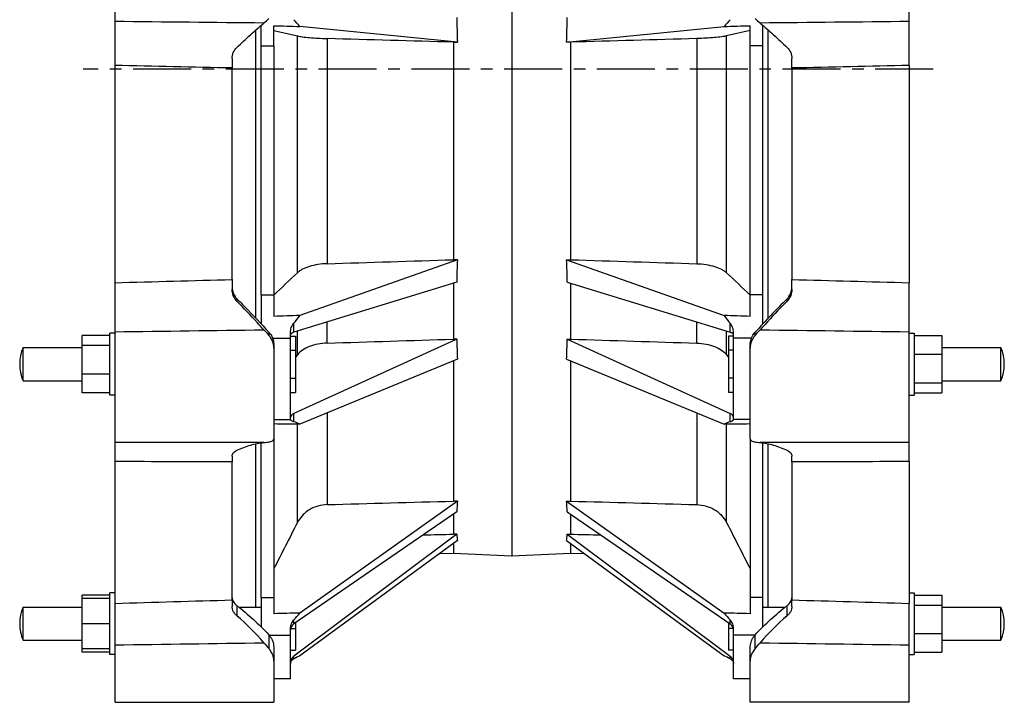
# Model space of a CAD drawing. Header units: millimetres. Extents: x 106 to 1612, y 211 to 1016.
# Tile 2 of 3: x 1023 to 1612, y 217 to 625. Entities that reach past the tile are written whole.
import ezdxf

# ---------------------------------------------------------------- set-up
doc = ezdxf.new("R2010")
doc.units = ezdxf.units.MM
doc.header["$LTSCALE"] = 92.51
doc.linetypes.add('CENTER', pattern=[0.6, 0.375, -0.075, 0.075, -0.075])
doc.layers.get('0').update_dxf_attribs({"linetype": 'CONTINUOUS'})
doc.layers.add('AXES', color=7, linetype='CONTINUOUS')
doc.layers.add('SURFS', color=7, linetype='CONTINUOUS')

msp = doc.modelspace()

# ---------------------------------------------------------------- linework, layer by layer
at = {"color": 7, "linetype": 'Continuous'}
for p, q in [((1164.4, 446.93), (1164.4, 619.28)), ((1470.93, 446.93), (1470.93, 619.28)), ((1189.29, 474.16), (1189.29, 615.78)), ((1207.07, 614.2), (1207.07, 479.57)), ((1167.66, 460.89), (1167.66, 609.81)), ((1175.16, 609.81), (1175.16, 460.89)), ((1282.66, 612.09), (1282.66, 481.95)), ((1080.18, 468.18), (1080.18, 598.11)), ((1150.18, 470.11), (1150.18, 596.61)), ((1485.15, 596.61), (1485.15, 470.11)), ((1555.15, 598.11), (1555.15, 468.18)), ((1282.66, 421.44), (1282.66, 337.58)), ((1207.07, 390.24), (1207.07, 335.49)), ((1189.29, 324.77), (1189.29, 383.54)), ((1164.4, 274.15), (1164.4, 371.84)), ((1167.66, 279.94), (1167.66, 372.42)), ((1175.16, 374.63), (1175.16, 279.94)), ((1470.93, 274.15), (1470.93, 371.84)), ((1080.18, 276.42), (1080.18, 361.23)), ((1150.18, 278.48), (1150.18, 361.05)), ((1485.15, 361.05), (1485.15, 278.48)), ((1555.15, 361.23), (1555.15, 276.42)), ((1282.66, 312.27), (1282.66, 306.47))]:
    msp.add_line(p, q, dxfattribs=at)
for centre in [(1048.64, 419.47), (1048.64, 264.26)]:
    msp.add_arc(centre, 25.48, 180, 202.85361, dxfattribs=at)
at = {"layer": 'AXES', "color": 7, "linetype": 'Continuous'}
for p, q in [((1317.66, 887.02), (1317.66, 304.92)), ((1350.31, 612.04), (1444.56, 621.47)), ((1460.16, 619.07), (1446.03, 615.78)), ((1460.16, 448.08), (1460.16, 621.9)), ((1467.66, 443.48), (1467.66, 622.15)), ((1428.26, 614.2), (1428.26, 479.57)), ((1446.03, 474.16), (1446.03, 615.78)), ((1352.66, 612.09), (1350.31, 612.04)), ((1352.66, 612.09), (1352.66, 481.95)), ((1467.66, 609.81), (1460.16, 609.81)), ((1350.31, 481.97), (1352.66, 481.95)), ((1350.31, 481.97), (1444.56, 448.57)), ((1350.59, 468.57), (1448.21, 438.59)), ((1352.66, 467.93), (1352.66, 434.46)), ((1460.1, 460.82), (1460.16, 460.76)), ((1467.66, 460.89), (1460.16, 460.89)), ((1428.26, 432.07), (1428.26, 444.72)), ((1448.21, 438.59), (1448.21, 443.96)), ((1446.03, 425.15), (1446.03, 439.26)), ((1450.16, 436.3), (1447.16, 436.3)), ((1447.16, 436.3), (1447.16, 402.63)), ((1450.16, 386.17), (1450.16, 438.55)), ((1350.59, 434.45), (1352.66, 434.46)), ((1350.59, 434.45), (1448.21, 389.95)), ((1460.93, 435.05), (1450.16, 435.05)), ((1446.03, 425.15), (1447.16, 423.76)), ((1450.16, 427.89), (1447.16, 427.89)), ((1574.7, 429.36), (1610.16, 429.36)), ((1610.16, 409.57), (1610.16, 429.36)), ((1350.31, 422.41), (1444.56, 383.52)), ((1352.66, 421.44), (1352.66, 337.58)), ((1450.16, 411.05), (1447.16, 411.05)), ((1574.7, 409.57), (1610.16, 409.57)), ((1450.16, 402.63), (1447.16, 402.63)), ((1428.26, 390.24), (1428.26, 335.49)), ((1448.21, 385.04), (1448.21, 389.95)), ((1446.03, 324.77), (1446.03, 383.54)), ((1460.15, 386.48), (1450.16, 386.48)), ((1460.16, 374.63), (1460.16, 270.25)), ((1467.66, 262.32), (1467.66, 372.42)), ((1350.31, 337.51), (1352.66, 337.58)), ((1350.31, 337.51), (1444.56, 270.66)), ((1350.59, 331.21), (1448.21, 264.09)), ((1352.66, 329.78), (1352.66, 317.81)), ((1350.31, 313.99), (1444.56, 244.97)), ((1350.59, 317.73), (1352.66, 317.81)), ((1350.59, 317.73), (1448.21, 244.88)), ((1352.66, 312.27), (1352.66, 306.47)), ((1317.66, 304.92), (1352.66, 306.47)), ((1352.66, 306.47), (1360.78, 306.33)), ((1467.66, 279.94), (1460.16, 279.94)), ((1467.66, 274.15), (1481.09, 274.15)), ((1574.7, 274.15), (1610.16, 274.15)), ((1610.16, 254.36), (1610.16, 274.15)), ((1448.21, 264.09), (1448.21, 266.55)), ((1447.16, 264.81), (1447.16, 248.44)), ((1450.08, 261.33), (1447.16, 261.33)), ((1450.16, 231.26), (1450.16, 261.25)), ((1463.05, 257.5), (1450.16, 257.5)), ((1574.7, 254.36), (1610.16, 254.36)), ((1450.16, 248.44), (1447.16, 248.44)), ((1448.21, 243.29), (1448.21, 244.88)), ((1460.15, 231.26), (1450.16, 231.26))]:
    msp.add_line(p, q, dxfattribs=at)
at = {"layer": 'AXES', "color": 7, "linetype": 'CENTER'}
msp.add_line((1569.7, 595.97), (1061.19, 595.97), dxfattribs=at)
at = {"layer": 'AXES', "color": 7, "linetype": 'Continuous'}
for centre in [(1586.68, 419.47), (1586.68, 264.26)]:
    msp.add_arc(centre, 25.48, 337.14639, 22.85361, dxfattribs=at)
for centre, major_axis, ratio, start_param, end_param in [((950.12, 594.26), (397.1, 68.95), 0.752814, -0.168707, -0.120631), ((1488.15, 602.86), (51.68, 9.01), 0.754025, 2.313037, 2.430497), ((607, 602.86), (1527.54, 39.81), 0.002523, -0.990528, -0.978262), ((15426.94, 951.04), (20437.22, 532.68), 0.00188, 2.325297, 2.330386), ((950.12, 603.6), (380.99, -211.33), 0.584092, 0.30396, 0.352036), ((15426.94, 274.07), (20437.22, -482.94), 0.008409, -2.330236, -2.325147), ((607, 453.94), (1527.54, -36.1), 0.01128, 0.978463, 0.990729), ((1488.15, 453.94), (49.58, -27.55), 0.584879, -2.24695, -2.12949), ((1445.16, 436.81), (5, 0.15), 0.430719, -0.012497, 0.903801), ((950.12, 605.99), (382.17, -241.57), 0.495541, 0.264824, 0.312899), ((14808.42, 307.8), (20024.92, -432.37), 0.011042, -2.307397, -2.302311), ((1445.16, 387.77), (5, -0.16), 0.565559, 0.017956, 0.934253), ((1488.15, 346.51), (49.73, -31.48), 0.496218, 2.748129, 2.86559), ((607, 346.51), (1527.54, 32.98), 0.014813, 0.977889, 0.990143), ((950.12, 612.09), (395.7, -295.94), 0.208423, 0.145277, 0.193352), ((15426.94, 448.21), (20437.22, -221.73), 0.017765, -2.330242, -2.325153), ((950.12, 613.03), (398.5, -302.77), 0.13135, 0.060745, 0.10882), ((14808.42, 502.37), (20024.92, -140.46), 0.018806, -2.307504, -2.306287), ((607, 249.3), (1527.54, -16.58), 0.023831, 0.978455, 0.990721), ((1488.15, 249.3), (51.5, -38.53), 0.208754, -2.406353, -2.288892), ((1445.16, 260.45), (4.99, 0.31), 0.909571, -0.057254, 0.859044), ((1488.15, 206.87), (51.87, -39.41), 0.131564, 2.543436, 2.660896), ((1445.16, 241.08), (4.98, -0.48), 0.962827, 0.093065, 1.009363)]:
    msp.add_ellipse(centre, major_axis=major_axis, ratio=ratio, start_param=start_param, end_param=end_param, dxfattribs=at)
for points, knots in [([(1446.03, 615.78), (1445.59, 615.67), (1444.58, 615.48), (1442.17, 615.11), (1438.53, 614.73), (1433.61, 614.39), (1430.09, 614.25), (1428.26, 614.2)], [0, 0, 0, 0, 0.077209, 0.172289, 0.408825, 0.691922, 1, 1, 1, 1]), ([(1428.26, 479.57), (1430.1, 479.51), (1433.66, 479.19), (1438.63, 478.1), (1442.28, 476.71), (1444.64, 475.32), (1445.61, 474.56), (1446.03, 474.16)], [0, 0, 0, 0, 0.292133, 0.565675, 0.804895, 0.90829, 1, 1, 1, 1]), ([(1450.16, 438.55), (1450.16, 439.51), (1449.8, 441.46), (1448.85, 443.21), (1448.21, 443.96)], [0, 0, 0, 0, 0.492417, 1, 1, 1, 1]), ([(1428.26, 432.07), (1430.1, 432.01), (1433.69, 431.62), (1438.69, 430.23), (1442.91, 428.14), (1445.18, 426.2), (1446.03, 425.15)], [0, 0, 0, 0, 0.282702, 0.550837, 0.792224, 1, 1, 1, 1]), ([(1448.21, 385.04), (1448.5, 385.13), (1449, 385.32), (1449.61, 385.62), (1449.97, 385.87), (1450.13, 386.05), (1450.16, 386.14), (1450.16, 386.17)], [0, 0, 0, 0, 0.393859, 0.687549, 0.886362, 0.952242, 1, 1, 1, 1]), ([(1428.26, 335.49), (1430.11, 335.44), (1433.8, 334.87), (1438.07, 333.02), (1441.06, 330.93), (1443.68, 328.52), (1445.24, 326.33), (1446.03, 324.77)], [0, 0, 0, 0, 0.256246, 0.509666, 0.634753, 0.758301, 1, 1, 1, 1]), ([(1450.16, 261.25), (1450.16, 262.21), (1449.83, 264.14), (1448.86, 265.86), (1448.21, 266.55)], [0, 0, 0, 0, 0.502474, 1, 1, 1, 1]), ([(1448.21, 243.29), (1448.51, 243.14), (1449.05, 242.8), (1449.69, 242.14), (1450.08, 241.38), (1450.16, 240.83), (1450.16, 240.56)], [0, 0, 0, 0, 0.287225, 0.538304, 0.770387, 1, 1, 1, 1])]:
    msp.add_open_spline(points, degree=3, knots=knots, dxfattribs=at)
for points in [[(1446.03, 474.16), (1450.72, 469.71), (1455.41, 465.27), (1460.1, 460.82)], [(1446.03, 324.77), (1450.74, 315.52), (1455.45, 306.27), (1460.16, 297.02)]]:
    msp.add_open_spline(points, degree=3, dxfattribs=at)
at = {"layer": 'SURFS', "color": 7, "linetype": 'Continuous'}
for p, q in [((1080.18, 598.11), (1080.18, 719.73)), ((1555.15, 598.11), (1555.15, 719.73)), ((1167.66, 609.81), (1167.66, 622.15)), ((1175.16, 609.81), (1175.16, 621.9)), ((1175.16, 619.07), (1189.29, 615.78)), ((1285.02, 612.04), (1190.77, 621.47)), ((1167.66, 609.81), (1175.16, 609.81)), ((1282.66, 612.09), (1285.02, 612.04)), ((1150.18, 602.2), (1150.18, 596.61)), ((1485.15, 596.61), (1485.15, 602.2)), ((1285.02, 481.97), (1190.77, 448.57)), ((1285.02, 481.97), (1282.66, 481.95)), ((1080.18, 361.23), (1080.18, 468.18)), ((1150.18, 470.11), (1150.18, 464.4)), ((1284.74, 468.57), (1187.12, 438.59)), ((1282.66, 467.93), (1282.66, 434.46)), ((1485.15, 464.4), (1485.15, 470.11)), ((1555.15, 361.23), (1555.15, 468.18)), ((1167.66, 460.89), (1167.66, 443.48)), ((1167.66, 460.89), (1175.16, 460.89)), ((1175.16, 460.89), (1175.16, 448.08)), ((1175.23, 460.82), (1175.16, 460.76)), ((1153.11, 458.57), (1153.11, 457.21)), ((1482.22, 457.21), (1482.22, 458.57)), ((1187.12, 438.59), (1187.12, 443.96)), ((1207.07, 432.07), (1207.07, 444.72)), ((1060.63, 402.41), (1060.63, 436.53)), ((1077.18, 436.53), (1060.63, 436.53)), ((1077.18, 400.97), (1077.18, 437.97)), ((1080.18, 437.97), (1077.18, 437.97)), ((1172.25, 438.54), (1172.25, 436.69)), ((1185.16, 386.17), (1185.16, 438.55)), ((1185.16, 436.3), (1188.16, 436.3)), ((1188.16, 436.3), (1188.16, 402.63)), ((1189.29, 425.15), (1189.29, 439.26)), ((1463.08, 436.69), (1463.08, 438.54)), ((1555.15, 437.97), (1558.15, 437.97)), ((1558.15, 437.97), (1558.15, 400.97)), ((1558.15, 436.53), (1574.7, 436.53)), ((1574.7, 436.53), (1574.7, 402.41)), ((1077.18, 430.6), (1060.63, 430.6)), ((1174.39, 435.05), (1185.16, 435.05)), ((1175.18, 430.83), (1175.18, 374.81)), ((1284.74, 434.45), (1187.12, 389.95)), ((1284.74, 434.45), (1282.66, 434.46)), ((1460.15, 374.81), (1460.15, 430.83)), ((1025.16, 409.57), (1025.16, 429.36)), ((1025.16, 429.36), (1060.63, 429.36)), ((1185.16, 427.89), (1188.16, 427.89)), ((1189.29, 425.15), (1188.16, 423.76)), ((1558.15, 425.39), (1574.7, 425.39)), ((1285.02, 422.41), (1190.77, 383.52)), ((1077.18, 413.54), (1060.63, 413.54)), ((1025.16, 409.57), (1060.63, 409.57)), ((1185.16, 411.05), (1188.16, 411.05)), ((1558.15, 408.33), (1574.7, 408.33)), ((1077.18, 402.41), (1060.63, 402.41)), ((1080.18, 400.97), (1077.18, 400.97)), ((1185.16, 402.63), (1188.16, 402.63)), ((1555.15, 400.97), (1558.15, 400.97)), ((1558.15, 402.41), (1574.7, 402.41)), ((1187.12, 385.04), (1187.12, 389.95)), ((1175.18, 386.48), (1185.16, 386.48)), ((1150.18, 364.48), (1150.18, 361.05)), ((1485.15, 361.05), (1485.15, 364.48)), ((1285.02, 337.51), (1190.77, 270.66)), ((1285.02, 337.51), (1282.66, 337.58)), ((1284.74, 331.21), (1187.12, 264.09)), ((1282.66, 329.78), (1282.66, 317.81)), ((1284.74, 317.73), (1187.12, 244.88)), ((1285.02, 313.99), (1190.77, 244.97)), ((1284.74, 317.73), (1282.66, 317.81)), ((1274.55, 306.33), (1282.66, 306.47)), ((1282.66, 306.47), (1317.66, 304.92)), ((1080.18, 282.76), (1077.18, 282.76)), ((1077.18, 245.76), (1077.18, 282.76)), ((1555.15, 282.76), (1558.15, 282.76)), ((1558.15, 282.76), (1558.15, 245.76)), ((1077.18, 281.31), (1060.63, 281.31)), ((1060.63, 247.2), (1060.63, 281.31)), ((1077.18, 279.26), (1060.63, 279.26)), ((1150.18, 278.48), (1150.18, 274.54)), ((1167.66, 279.94), (1175.16, 279.94)), ((1167.66, 279.94), (1167.66, 262.32)), ((1175.16, 279.94), (1175.16, 270.25)), ((1485.15, 274.54), (1485.15, 278.48)), ((1558.15, 281.31), (1574.7, 281.31)), ((1574.7, 281.31), (1574.7, 247.2)), ((1025.16, 274.15), (1060.63, 274.15)), ((1025.16, 254.36), (1025.16, 274.15)), ((1080.18, 217.26), (1080.18, 276.42)), ((1153.11, 275.02), (1153.11, 268.99)), ((1154.24, 274.15), (1167.66, 274.15)), ((1482.22, 268.99), (1482.22, 275.02)), ((1555.15, 217.26), (1555.15, 276.42)), ((1558.15, 275.39), (1574.7, 275.39)), ((1187.12, 264.09), (1187.12, 266.55)), ((1077.18, 264.26), (1060.63, 264.26)), ((1185.16, 231.26), (1185.16, 261.25)), ((1185.25, 261.33), (1188.16, 261.33)), ((1188.16, 264.81), (1188.16, 248.44)), ((1025.16, 254.36), (1060.63, 254.36)), ((1172.25, 257.53), (1172.25, 249.34)), ((1172.27, 257.5), (1185.16, 257.5)), ((1463.08, 249.34), (1463.08, 257.53)), ((1558.15, 258.33), (1574.7, 258.33)), ((1077.18, 249.26), (1060.63, 249.26)), ((1175.18, 249.65), (1175.18, 217.26)), ((1185.16, 248.44), (1188.16, 248.44)), ((1460.15, 217.26), (1460.15, 249.65)), ((1077.18, 247.2), (1060.63, 247.2)), ((1080.18, 245.76), (1077.18, 245.76)), ((1187.12, 243.29), (1187.12, 244.88)), ((1555.15, 245.76), (1558.15, 245.76)), ((1558.15, 247.2), (1574.7, 247.2)), ((1185.16, 231.26), (1175.18, 231.26)), ((1080.18, 217.26), (1175.18, 217.26)), ((1555.15, 217.26), (1460.15, 217.26))]:
    msp.add_line(p, q, dxfattribs=at)
for centre, radius, start, end in [((1159.94, 465.63), 9.77, 181.90224, 186.69633), ((1475.38, 465.63), 9.77, 353.30367, 358.09776), ((2013.58, -68.46), 748.4, 135.23443, 137.35552), ((1048.64, 419.47), 25.48, 157.14639, 202.85361), ((1048.64, 264.26), 25.48, 157.14639, 202.85361), ((1069.89, 169.88), 129.41, 39.87194, 49.97976), ((1565.44, 169.88), 129.41, 130.02024, 140.12806)]:
    msp.add_arc(centre, radius, start, end, dxfattribs=at)
for centre, major_axis, ratio, start_param, end_param in [((1196.8, 657.27), (46.82, 46.82), 0.087489, -2.28552, -2.207718), ((1147.17, 602.86), (51.68, -9.01), 0.754025, 0.711096, 0.828556), ((1685.2, 594.26), (397.1, -68.95), 0.752814, -3.020961, -2.972886), ((1438.52, 657.27), (46.82, -46.82), 0.087489, -0.933875, -0.856073), ((2028.32, 602.86), (1527.54, -39.81), 0.002523, -2.163331, -2.151065), ((-12791.62, 951.04), (20437.22, -532.68), 0.00188, 0.811207, 0.816296), ((-12791.62, 274.07), (20437.22, 482.94), 0.008409, -0.816446, -0.811357), ((1685.2, 603.6), (380.99, 211.33), 0.584092, 2.789557, 2.837632), ((2028.32, 453.94), (1527.54, 36.1), 0.01128, 2.150864, 2.16313), ((1147.17, 453.94), (49.58, 27.55), 0.584879, -1.012103, -0.894642), ((1196.8, 419.47), (46.82, -46.82), 0.087489, -2.110987, -2.033185), ((1190.16, 436.81), (5, -0.15), 0.430719, 2.237792, 3.154089), ((1438.52, 419.47), (46.82, 46.82), 0.087489, -1.108408, -1.030606), ((-12173.09, 307.8), (20024.92, 432.37), 0.011042, -0.839281, -0.834196), ((1685.2, 605.99), (382.17, 241.57), 0.495541, 2.828694, 2.876769), ((1190.16, 387.77), (5, 0.16), 0.565559, 2.207339, 3.123637), ((2028.32, 346.51), (1527.54, -32.98), 0.014813, 2.15145, 2.163704), ((1147.17, 346.51), (49.73, 31.48), 0.496218, 0.276003, 0.393463), ((1196.8, 419.47), (42.6, 42.6), 0.466308, -2.634585, -2.556784), ((1438.52, 419.47), (42.6, -42.6), 0.466308, -0.584809, -0.507007), ((-12791.62, 448.21), (20437.22, 221.73), 0.017765, -0.81644, -0.811351), ((1685.2, 612.09), (395.7, 295.94), 0.208423, 2.948241, 2.996316), ((-12173.09, 502.37), (20024.92, 140.46), 0.018806, -0.835305, -0.834089), ((1685.2, 613.03), (398.5, 302.77), 0.13135, 3.032773, 3.080848), ((2028.32, 249.3), (1527.54, 16.58), 0.023831, 2.150872, 2.163138), ((1147.17, 249.3), (51.5, 38.53), 0.208754, -0.8527, -0.73524), ((1190.16, 260.45), (4.99, -0.31), 0.909571, 8.565734, 9.482032), ((1196.8, 264.26), (42.6, -42.6), 0.466308, -1.761921, -1.684119), ((1438.52, 264.26), (42.6, 42.6), 0.466308, -1.457474, -1.379672), ((1190.16, 241.08), (4.98, 0.48), 0.962827, 2.13223, 3.048528), ((1147.17, 206.87), (51.87, 39.41), 0.131564, 0.480697, 0.598157)]:
    msp.add_ellipse(centre, major_axis=major_axis, ratio=ratio, start_param=start_param, end_param=end_param, dxfattribs=at)
for points in [[(1169.21, 623.49), (1139.53, 623.78), (1109.85, 624.09), (1080.18, 624.41)], [(1555.15, 624.41), (1525.47, 624.09), (1495.79, 623.78), (1466.12, 623.49)], [(1150.18, 596.61), (1126.84, 597.1), (1103.51, 597.6), (1080.18, 598.11)], [(1555.15, 598.11), (1531.81, 597.6), (1508.48, 597.1), (1485.15, 596.61)], [(1189.29, 474.16), (1184.6, 469.71), (1179.91, 465.27), (1175.23, 460.82)], [(1080.18, 468.18), (1103.51, 468.83), (1126.84, 469.48), (1150.18, 470.11)], [(1485.15, 470.11), (1508.48, 469.48), (1531.81, 468.83), (1555.15, 468.18)], [(1080.18, 438.85), (1109.85, 439.26), (1139.53, 439.65), (1169.21, 440.04)], [(1466.12, 440.04), (1495.79, 439.65), (1525.47, 439.26), (1555.15, 438.85)], [(1169.21, 372.59), (1139.53, 372.62), (1109.85, 372.65), (1080.18, 372.7)], [(1555.15, 372.7), (1525.47, 372.65), (1495.79, 372.62), (1466.12, 372.59)], [(1150.18, 361.05), (1126.84, 361.1), (1103.51, 361.16), (1080.18, 361.23)], [(1555.15, 361.23), (1531.81, 361.16), (1508.48, 361.1), (1485.15, 361.05)], [(1189.29, 324.77), (1184.58, 315.52), (1179.87, 306.27), (1175.16, 297.02)], [(1080.18, 276.42), (1103.51, 277.12), (1126.84, 277.8), (1150.18, 278.48)], [(1485.15, 278.48), (1508.48, 277.8), (1531.81, 277.12), (1555.15, 276.42)], [(1080.18, 251.58), (1109.85, 252.01), (1139.53, 252.43), (1169.21, 252.85)], [(1466.12, 252.85), (1495.79, 252.43), (1525.47, 252.01), (1555.15, 251.58)]]:
    msp.add_open_spline(points, degree=3, dxfattribs=at)
for points, knots in [([(1153.11, 608.94), (1155.83, 611.5), (1161.14, 616.41), (1166.56, 621.21), (1169.21, 623.49)], [0, 0, 0, 0, 0.517248, 1, 1, 1, 1]), ([(1466.12, 623.49), (1468.77, 621.21), (1474.18, 616.41), (1479.49, 611.5), (1482.22, 608.94)], [0, 0, 0, 0, 0.482752, 1, 1, 1, 1]), ([(1189.29, 615.78), (1189.74, 615.67), (1190.75, 615.48), (1193.15, 615.11), (1196.8, 614.73), (1201.72, 614.39), (1205.23, 614.25), (1207.07, 614.2)], [0, 0, 0, 0, 0.077209, 0.172289, 0.408825, 0.691922, 1, 1, 1, 1]), ([(1150.18, 602.2), (1150.18, 603.46), (1150.7, 605.99), (1152.2, 608.09), (1153.11, 608.94)], [0, 0, 0, 0, 0.500559, 1, 1, 1, 1]), ([(1482.22, 608.94), (1483.13, 608.09), (1484.63, 605.99), (1485.15, 603.46), (1485.15, 602.2)], [0, 0, 0, 0, 0.499441, 1, 1, 1, 1]), ([(1207.07, 479.57), (1205.23, 479.51), (1201.67, 479.19), (1196.7, 478.1), (1193.05, 476.71), (1190.68, 475.32), (1189.71, 474.56), (1189.29, 474.16)], [0, 0, 0, 0, 0.292133, 0.565675, 0.804895, 0.90829, 1, 1, 1, 1]), ([(1153.11, 457.21), (1152.19, 458.15), (1150.7, 460.42), (1150.18, 463.08), (1150.18, 464.4)], [0, 0, 0, 0, 0.49996, 1, 1, 1, 1]), ([(1150.24, 464.49), (1150.37, 463.39), (1151.01, 461.21), (1152.32, 459.36), (1153.11, 458.57)], [0, 0, 0, 0, 0.498523, 1, 1, 1, 1]), ([(1482.22, 458.57), (1483, 459.36), (1484.31, 461.21), (1484.95, 463.39), (1485.08, 464.49)], [0, 0, 0, 0, 0.501477, 1, 1, 1, 1]), ([(1485.15, 464.4), (1485.15, 463.08), (1484.62, 460.42), (1483.14, 458.15), (1482.22, 457.21)], [0, 0, 0, 0, 0.50004, 1, 1, 1, 1]), ([(1153.11, 458.57), (1154.75, 456.91), (1161.22, 450.32), (1167.58, 443.62), (1172.25, 438.54)], [0, 0, 0, 0, 0.252614, 1, 1, 1, 1]), ([(1169.21, 440.04), (1167.93, 441.46), (1162.64, 447.26), (1157.24, 452.95), (1153.11, 457.21)], [0, 0, 0, 0, 0.243759, 1, 1, 1, 1]), ([(1482.22, 457.21), (1480.83, 455.77), (1475.38, 450.12), (1470.03, 444.38), (1466.12, 440.04)], [0, 0, 0, 0, 0.254713, 1, 1, 1, 1]), ([(1185.16, 438.55), (1185.16, 439.51), (1185.52, 441.46), (1186.47, 443.21), (1187.12, 443.96)], [0, 0, 0, 0, 0.492417, 1, 1, 1, 1]), ([(1172.25, 438.54), (1172.48, 438.3), (1173.32, 437.29), (1173.97, 436.12), (1174.33, 435.21)], [0, 0, 0, 0, 0.254706, 1, 1, 1, 1]), ([(1175.18, 429.11), (1175.18, 430.49), (1174.66, 433.27), (1173.17, 435.68), (1172.25, 436.69)], [0, 0, 0, 0, 0.502762, 1, 1, 1, 1]), ([(1463.08, 436.69), (1462.15, 435.68), (1460.67, 433.27), (1460.15, 430.49), (1460.15, 429.11)], [0, 0, 0, 0, 0.497238, 1, 1, 1, 1]), ([(1460.99, 435.21), (1461.11, 435.51), (1461.65, 436.71), (1462.4, 437.82), (1463.08, 438.54)], [0, 0, 0, 0, 0.246153, 1, 1, 1, 1]), ([(1174.33, 435.21), (1174.47, 434.87), (1174.96, 433.45), (1175.18, 431.95), (1175.18, 430.83)], [0, 0, 0, 0, 0.247312, 1, 1, 1, 1]), ([(1207.07, 432.07), (1205.23, 432.01), (1201.64, 431.62), (1196.63, 430.23), (1192.41, 428.14), (1190.14, 426.2), (1189.29, 425.15)], [0, 0, 0, 0, 0.282702, 0.550837, 0.792224, 1, 1, 1, 1]), ([(1460.15, 430.83), (1460.15, 431.2), (1460.22, 432.7), (1460.58, 434.18), (1460.99, 435.21)], [0, 0, 0, 0, 0.254051, 1, 1, 1, 1]), ([(1187.12, 385.04), (1186.83, 385.13), (1186.33, 385.32), (1185.72, 385.62), (1185.36, 385.87), (1185.2, 386.05), (1185.16, 386.14), (1185.16, 386.17)], [0, 0, 0, 0, 0.393859, 0.687549, 0.886362, 0.952242, 1, 1, 1, 1]), ([(1153.11, 368.03), (1155.78, 369.23), (1161.03, 371.21), (1166.55, 372.35), (1169.21, 372.59)], [0, 0, 0, 0, 0.523692, 1, 1, 1, 1]), ([(1172.25, 372.99), (1172.67, 373.06), (1173.41, 373.22), (1174.25, 373.55), (1174.74, 373.9), (1174.99, 374.17), (1175.14, 374.48), (1175.18, 374.7), (1175.18, 374.81)], [0, 0, 0, 0, 0.344305, 0.614371, 0.72478, 0.822247, 0.911715, 1, 1, 1, 1]), ([(1460.15, 374.81), (1460.15, 374.7), (1460.18, 374.48), (1460.34, 374.17), (1460.59, 373.9), (1461.07, 373.55), (1461.91, 373.22), (1462.66, 373.06), (1463.08, 372.99)], [0, 0, 0, 0, 0.088285, 0.177753, 0.27522, 0.385629, 0.655695, 1, 1, 1, 1]), ([(1466.12, 372.59), (1468.77, 372.35), (1474.29, 371.21), (1479.54, 369.23), (1482.22, 368.03)], [0, 0, 0, 0, 0.476308, 1, 1, 1, 1]), ([(1150.18, 364.48), (1150.18, 364.84), (1150.31, 365.58), (1150.93, 366.57), (1151.89, 367.41), (1152.67, 367.84), (1153.11, 368.03)], [0, 0, 0, 0, 0.221541, 0.451418, 0.707529, 1, 1, 1, 1]), ([(1482.22, 368.03), (1482.65, 367.84), (1483.44, 367.41), (1484.4, 366.57), (1485.01, 365.58), (1485.15, 364.84), (1485.15, 364.48)], [0, 0, 0, 0, 0.292471, 0.548582, 0.778459, 1, 1, 1, 1]), ([(1207.07, 335.49), (1205.21, 335.44), (1201.52, 334.87), (1197.26, 333.02), (1194.27, 330.93), (1191.65, 328.52), (1190.08, 326.33), (1189.29, 324.77)], [0, 0, 0, 0, 0.256246, 0.509666, 0.634753, 0.758301, 1, 1, 1, 1]), ([(1150.18, 279.74), (1150.2, 279.32), (1150.38, 278.45), (1150.99, 277.21), (1151.9, 276.03), (1152.68, 275.34), (1153.11, 275.02)], [0, 0, 0, 0, 0.219495, 0.458172, 0.718622, 1, 1, 1, 1]), ([(1482.22, 275.02), (1482.65, 275.34), (1483.42, 276.03), (1484.34, 277.21), (1484.94, 278.45), (1485.12, 279.32), (1485.14, 279.74)], [0, 0, 0, 0, 0.281378, 0.541828, 0.780505, 1, 1, 1, 1]), ([(1153.11, 268.99), (1152.66, 269.37), (1151.85, 270.18), (1150.91, 271.56), (1150.32, 273.03), (1150.18, 274.04), (1150.18, 274.54)], [0, 0, 0, 0, 0.272551, 0.529905, 0.771644, 1, 1, 1, 1]), ([(1153.11, 275.02), (1156.48, 272.47), (1163.13, 266.92), (1169.26, 260.79), (1172.25, 257.53)], [0, 0, 0, 0, 0.488394, 1, 1, 1, 1]), ([(1463.08, 257.53), (1466.06, 260.79), (1472.19, 266.92), (1478.85, 272.47), (1482.22, 275.02)], [0, 0, 0, 0, 0.511606, 1, 1, 1, 1]), ([(1485.15, 274.54), (1485.15, 274.04), (1485.01, 273.03), (1484.42, 271.56), (1483.48, 270.18), (1482.67, 269.37), (1482.22, 268.99)], [0, 0, 0, 0, 0.228356, 0.470095, 0.727449, 1, 1, 1, 1]), ([(1185.16, 261.25), (1185.16, 262.21), (1185.5, 264.14), (1186.47, 265.86), (1187.12, 266.55)], [0, 0, 0, 0, 0.502474, 1, 1, 1, 1]), ([(1172.25, 257.53), (1172.7, 257.03), (1173.51, 255.94), (1174.09, 254.71), (1174.33, 254.08)], [0, 0, 0, 0, 0.499868, 1, 1, 1, 1]), ([(1174.33, 254.08), (1174.47, 253.72), (1174.94, 252.29), (1175.18, 250.77), (1175.18, 249.65)], [0, 0, 0, 0, 0.254904, 1, 1, 1, 1]), ([(1460.15, 249.65), (1460.15, 250.02), (1460.22, 251.53), (1460.59, 253.02), (1460.99, 254.08)], [0, 0, 0, 0, 0.245862, 1, 1, 1, 1]), ([(1460.99, 254.08), (1461.23, 254.71), (1461.81, 255.94), (1462.62, 257.03), (1463.08, 257.53)], [0, 0, 0, 0, 0.500132, 1, 1, 1, 1]), ([(1175.18, 242.07), (1175.18, 243.37), (1174.6, 246.03), (1173.16, 248.33), (1172.25, 249.34)], [0, 0, 0, 0, 0.487337, 1, 1, 1, 1]), ([(1463.08, 249.34), (1462.17, 248.33), (1460.72, 246.03), (1460.15, 243.37), (1460.15, 242.07)], [0, 0, 0, 0, 0.512663, 1, 1, 1, 1]), ([(1187.12, 243.29), (1186.82, 243.14), (1186.27, 242.8), (1185.64, 242.14), (1185.25, 241.38), (1185.16, 240.83), (1185.16, 240.56)], [0, 0, 0, 0, 0.287225, 0.538304, 0.770387, 1, 1, 1, 1])]:
    msp.add_open_spline(points, degree=3, knots=knots, dxfattribs=at)

doc.saveas('drawing.dxf')
